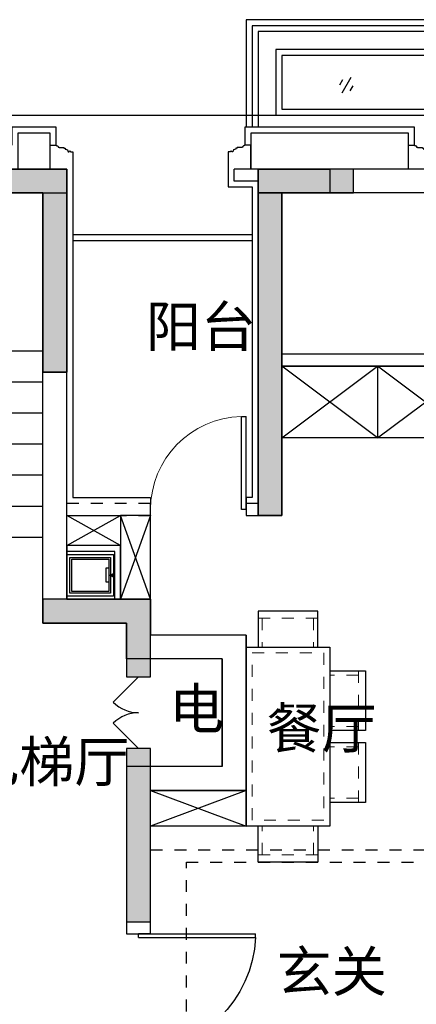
# Model space of a CAD drawing. Header units: millimetres. Extents: x 296296 to 297283, y 219875 to 220035.
# Tile 193 of 256: x 297079.05 to 297082.37, y 220011.14 to 220019.38. Entities that reach past the tile are written whole.
import ezdxf

# ---------------------------------------------------------------- set-up
doc = ezdxf.new("R2010")
doc.units = ezdxf.units.MM
for name, pattern in [('185洋房-中间套-1F南入（报建版）-旧规$0$DASH', [0.35, 0.25, -0.1]), ('185洋房-中间套-1F南入（报建版）-旧规$0$洋房户型$0$_DASH', [0.6, 0.4, -0.2]), ('185洋房-中间套-1F南入（报建版）-旧规$0$洋房户型$0$DASH', [0.35, 0.25, -0.1]), ('DASH', [0.35, 0.25, -0.1])]:
    doc.linetypes.add(name, pattern=pattern)
doc.styles.get("Standard").update_dxf_attribs({"font": 'arial.ttf'})

# ---------------------------------------------------------------- blocks, each defined once
blk = doc.blocks.new('洋房核心筒（1F南入）$0$洋房核心筒（1F南入）$0$$DorLib2D$00000116')
at = {"color": 253}
for p, q in [((-0.5, 0), (-0.146, 0.354)), ((0.5, 0), (0.146, 0.354))]:
    blk.add_line(p, q, dxfattribs=at)
for centre, start, end in [((-0.5, 0), 0, 45), ((0.5, 0), 135, 180)]:
    blk.add_arc(centre, 0.5, start, end, dxfattribs=at)
blk = doc.blocks.new('洋房核心筒（1F南入）')
at = {"color": 253}
for p, q in [((18800, 13400), (18250, 13400)), ((18800, 9800), (18800, 13400)), ((18600, 13200), (17270, 13200)), ((18600, 13200), (18250, 13200)), ((18600, 9600), (18600, 13200)), ((18600, 11880), (18600, 13200)), ((17360, 11880), (18600, 11880)), ((18600, 10320), (18600, 11880)), ((17360, 11620), (18600, 11620)), ((17360, 11360), (18600, 11360)), ((17360, 11100), (18600, 11100)), ((17360, 10840), (18600, 10840)), ((17360, 10580), (18600, 10580)), ((17360, 10320), (18600, 10320)), ((19500, 9800), (18800, 9800)), ((19500, 9800), (19500, 9500)), ((19300, 9600), (18600, 9600)), ((19300, 9600), (19300, 9400)), ((20300, 9500), (19500, 9500)), ((20300, 9500), (20300, 8200)), ((19300, 9400), (19300, 9150)), ((20100, 9300), (19500, 9300)), ((19500, 9150), (19500, 9300)), ((20100, 9300), (20100, 8400)), ((19300, 9150), (19500, 9150)), ((19500, 8550), (19300, 8550)), ((19300, 8550), (19300, 8300)), ((19500, 8400), (19500, 8550)), ((20100, 8400), (19500, 8400)), ((19300, 8300), (19300, 7000)), ((20300, 8200), (19500, 8200)), ((19500, 7000), (19500, 8200)), ((19300, 7000), (19500, 7000))]:
    blk.add_line(p, q, dxfattribs=at)
at = {"color": 253, "linetype": 'DASH'}
blk.add_line((19500, 7000), (19300, 7000), dxfattribs=at)
at = {"color": 253, "xscale": -600, "yscale": -600, "zscale": 200, "rotation": 269.9999999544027}
blk.add_blockref('洋房核心筒（1F南入）$0$洋房核心筒（1F南入）$0$$DorLib2D$00000116', (19400, 8850), dxfattribs=at)
blk = doc.blocks.new('qAEWTW4ygrewyhreyteutu')
blk.add_hatch(color=253).paths.add_polyline_path([(968574.9, 192758.4), (968574.9, 191258.4), (968774.9, 191258.4), (968774.9, 192958.4), (968174.9, 192958.4), (968174.9, 192758.4)], flags=0)
blk.add_hatch(color=253).paths.add_polyline_path([(970374.9, 192958.4), (970374.8, 190058.4), (970574.8, 190058.4), (970574.9, 192758.4), (971174.9, 192758.4), (971174.9, 192958.4)])
h = blk.add_hatch(color=253)
h.paths.add_polyline_path([(969474.9, 188108.4), (969274.9, 188108.4), (969274.9, 186658.4), (969474.9, 186658.4)])
h.paths.add_polyline_path([(969274.9, 188708.4), (969474.9, 188708.4), (969474.9, 189358.4), (968574.9, 189358.4), (968574.9, 189158.4), (969274.9, 189158.4)])
at = {"color": 253}
for points in [[(968574.9, 192758.4), (968574.9, 191258.4), (968774.9, 191258.4), (968774.9, 192958.4), (968174.9, 192958.4), (968174.9, 192758.4), (968574.9, 192758.4)], [(970374.9, 192958.4), (970374.8, 190058.4), (970574.8, 190058.4), (970574.9, 192758.4), (971174.9, 192758.4), (971174.9, 192958.4), (970374.9, 192958.4)], [(969474.9, 188708.4), (969474.9, 189358.4), (968574.9, 189358.4), (968574.9, 189158.4), (969274.9, 189158.4), (969274.9, 188708.4)], [(969474.9, 188108.4), (969274.9, 188108.4), (969274.9, 186658.4), (969474.9, 186658.4)]]:
    blk.add_lwpolyline(points, close=True, dxfattribs=at)
blk = doc.blocks.new('dzuerujfysiktuykluyikyuj')
h = blk.add_hatch()
h.set_pattern_fill('钢筋混凝土', color=253, scale=100)
h.set_pattern_definition([(45, (0, 0), (-176.776695, 176.776695), []), (50, (0, 0), (717.26018, -62.75213), [75, -825]), (355, (0, 0), (-138.75133, 752.19213), [60, -660]), (100.4514, (59.8, -5.2), (578.5094, 689.43954), [63.7402, -701.1421]), (46.1842, (0, 200), (1067.24105, -165.519), [112.5, -1237.5]), (96.6356, (88.9, 186.2), (934.6627, 974.1179), [95.6103, -1051.713]), (351.1842, (0, 200), (934.6619, 974.1186), [90, -990]), (21, (100, 150), (596.90705, -402.6189), [75, -825]), (326, (100, 150), (243.31533, 725.15005), [60, -660]), (71.4514, (149.74, 116.45), (840.22263, 322.5305), [63.7402, -701.1421]), (37.5, (0, 0), (12.159855, 332.893854), [0, -652, 0, -670, 0, -662.5]), (7.5, (0, 0), (263.06954, 394.41171), [0, -382, 0, -637, 0, -252.5]), (327.5, (-223, 0), (533.822436, -22.55487), [0, -250, 0, -780, 0, -1035]), (317.5, (-323, 0), (583.18617, 100.10498), [0, -325, 0, -518, 0, -735])])
h.paths.add_polyline_path([(1106524.9, 389058.4), (1106524.9, 387258.4), (1106274.9, 387258.4), (1106274.9, 389058.4)])
h.paths.add_polyline_path([(1120674.9, 389058.4), (1120674.9, 387258.4), (1120424.9, 387258.4), (1120424.9, 389058.4)])
h.paths.add_polyline_path([(1088474.9, 389058.4), (1088474.9, 387258.4), (1088224.9, 387258.4), (1088224.9, 389058.4)])
h.paths.add_polyline_path([(1138724.9, 389058.4), (1138724.9, 387258.4), (1138474.9, 387258.4), (1138474.9, 389058.4)])
h.paths.add_polyline_path([(1113574.9, 387858.4), (1113574.9, 384858.4), (1113374.9, 384858.4), (1113374.9, 387858.4)])
h.paths.add_polyline_path([(1143674.9, 392958.4), (1143674.9, 391158.4), (1143474.9, 391158.4), (1143474.9, 392758.4), (1143174.9, 392758.4), (1143174.9, 392958.4)])
h.paths.add_polyline_path([(1083474.9, 392758.4), (1083474.9, 391158.4), (1083274.9, 391158.4), (1083274.9, 392958.4), (1083774.9, 392958.4), (1083774.9, 392758.4)])
h.paths.add_polyline_path([(1127074.9, 392758.4), (1127074.9, 391258.4), (1126874.9, 391258.4), (1126874.9, 392958.4), (1127424.9, 392958.4), (1127424.9, 392758.4)])
h.paths.add_polyline_path([(1100074.9, 392958.4), (1100074.9, 391258.4), (1099874.9, 391258.4), (1099874.9, 392758.4), (1099524.9, 392758.4), (1099524.9, 392958.4)])
h.paths.add_polyline_path([(1132274.9, 392958.4), (1132274.9, 391258.4), (1132074.9, 391258.4), (1132074.9, 392758.4), (1131724.9, 392758.4), (1131724.9, 392958.4)])
h.paths.add_polyline_path([(1094874.9, 392758.4), (1094874.9, 391258.4), (1094674.9, 391258.4), (1094674.9, 392958.4), (1095224.9, 392958.4), (1095224.9, 392758.4)])
h.paths.add_polyline_path([(1113974.9, 380258.4), (1113974.9, 380058.4), (1113374.9, 380058.4), (1113374.9, 381858.4), (1113574.9, 381858.4), (1113574.9, 380258.4)])
h.paths.add_polyline_path([(1145774.9, 392358.4), (1145774.9, 390658.4), (1145574.9, 390658.4), (1145574.9, 392158.4), (1145124.9, 392158.4), (1145124.9, 392358.4)])
h.paths.add_polyline_path([(1081374.9, 392158.4), (1081374.9, 390658.4), (1081174.9, 390658.4), (1081174.9, 392358.4), (1081824.9, 392358.4), (1081824.9, 392158.4)])
h.paths.add_polyline_path([(1141974.9, 380058.4), (1141974.9, 379458.4), (1141174.9, 379458.4), (1141174.9, 379658.4), (1141774.9, 379658.4), (1141774.9, 380258.4), (1142724.9, 380258.4), (1142724.9, 380058.4)])
h.paths.add_polyline_path([(1109774.9, 380058.4), (1109774.9, 379458.4), (1108974.9, 379458.4), (1108974.9, 379658.4), (1109574.9, 379658.4), (1109574.9, 380258.4), (1110524.9, 380258.4), (1110524.9, 380058.4)])
h.paths.add_polyline_path([(1117974.9, 379658.4), (1117974.9, 379458.4), (1117174.9, 379458.4), (1117174.9, 380058.4), (1116424.9, 380058.4), (1116424.9, 380258.4), (1117374.9, 380258.4), (1117374.9, 379658.4)])
h.paths.add_polyline_path([(1085774.9, 379658.4), (1085774.9, 379458.4), (1084974.9, 379458.4), (1084974.9, 380058.4), (1084224.9, 380058.4), (1084224.9, 380258.4), (1085174.9, 380258.4), (1085174.9, 379658.4)])
h.paths.add_polyline_path([(1115674.9, 392758.4), (1115674.9, 391158.4), (1115474.9, 391158.4), (1115474.9, 392158.4), (1115174.9, 392158.4), (1115174.9, 392358.4), (1115474.9, 392358.4), (1115474.9, 392958.4), (1115974.9, 392958.4), (1115974.9, 392758.4)])
h.paths.add_polyline_path([(1111474.9, 392158.4), (1111474.9, 391158.4), (1111274.9, 391158.4), (1111274.9, 392758.4), (1110974.9, 392758.4), (1110974.9, 392958.4), (1111474.9, 392958.4), (1111474.9, 392358.4), (1111774.9, 392358.4), (1111774.9, 392158.4)])
h.paths.add_polyline_path([(1130799.9, 387258.4), (1130799.9, 386658.4), (1128349.9, 386658.4), (1128349.9, 387258.4), (1128549.9, 387258.4), (1128549.9, 386858.4), (1130599.9, 386858.4), (1130599.9, 387258.4)])
h.paths.add_polyline_path([(1098599.9, 387258.4), (1098599.9, 386658.4), (1096149.9, 386658.4), (1096149.9, 387258.4), (1096349.9, 387258.4), (1096349.9, 386858.4), (1098399.9, 386858.4), (1098399.9, 387258.4)])
h.paths.add_polyline_path([(1128549.9, 389158.4), (1128549.9, 388743.4), (1128349.9, 388743.4), (1128349.9, 389358.4), (1130799.9, 389358.4), (1130799.9, 388743.4), (1130599.9, 388743.4), (1130599.9, 389158.4)])
h.paths.add_polyline_path([(1098599.9, 389358.4), (1098599.9, 388743.4), (1098399.9, 388743.4), (1098399.9, 389158.4), (1096349.9, 389158.4), (1096349.9, 388743.4), (1096149.9, 388743.4), (1096149.9, 389358.4)])
h.paths.add_polyline_path([(1125274.8, 392958.4), (1125274.8, 390058.4), (1125074.8, 390058.4), (1125074.8, 392758.4), (1124674.9, 392758.4), (1124674.9, 392958.4)])
h.paths.add_polyline_path([(1101874.9, 392758.4), (1101874.9, 390058.4), (1101674.9, 390058.4), (1101674.9, 392958.4), (1102274.9, 392958.4), (1102274.9, 392758.4)])
h.paths.add_polyline_path([(1093074.9, 392958.4), (1093074.9, 390058.4), (1092874.9, 390058.4), (1092874.9, 392758.4), (1092474.9, 392758.4), (1092474.9, 392958.4)])
h.paths.add_polyline_path([(1134074.9, 392758.4), (1134074.9, 390058.4), (1133874.9, 390058.4), (1133874.9, 392958.4), (1134474.9, 392958.4), (1134474.9, 392758.4)])
h.paths.add_polyline_path([(1145774.9, 383408.4), (1145774.9, 380058.4), (1145174.9, 380058.4), (1145174.9, 380258.4), (1145574.9, 380258.4), (1145574.9, 383408.4)])
h.paths.add_polyline_path([(1081774.9, 380258.4), (1081774.9, 380058.4), (1081174.9, 380058.4), (1081174.9, 383408.4), (1081374.9, 383408.4), (1081374.9, 380258.4)])
h.paths.add_polyline_path([(1100774.9, 386658.4), (1100774.9, 388108.4), (1100574.9, 388108.4), (1100574.9, 386658.4)])
h.paths.add_polyline_path([(1100774.9, 388708.4), (1100774.9, 389358.4), (1099874.9, 389358.4), (1099874.9, 389158.4), (1100574.9, 389158.4), (1100574.9, 388708.4)])
h.paths.add_polyline_path([(1126374.9, 386658.4), (1126374.9, 388108.4), (1126174.9, 388108.4), (1126174.9, 386658.4)])
h.paths.add_polyline_path([(1126374.9, 388708.4), (1126374.9, 389158.4), (1127074.9, 389158.4), (1127074.9, 389358.4), (1126174.9, 389358.4), (1126174.9, 388708.4)])
h.paths.add_polyline_path([(1094174.9, 389158.4), (1094174.9, 386658.4), (1093974.9, 386658.4), (1093974.9, 389358.4), (1094874.9, 389358.4), (1094874.9, 389158.4)])
h.paths.add_polyline_path([(1132974.9, 389358.4), (1132974.9, 386658.4), (1132774.9, 386658.4), (1132774.9, 389158.4), (1132074.9, 389158.4), (1132074.9, 389358.4)])
h.paths.add_polyline_path([(1088474.9, 392958.4), (1088474.9, 392158.4), (1088074.9, 392158.4), (1088074.9, 392958.4)])
h.paths.add_polyline_path([(1106674.9, 392958.4), (1106674.9, 392158.4), (1106274.9, 392158.4), (1106274.9, 392958.4)])
h.paths.add_polyline_path([(1094174.9, 379658.4), (1094174.9, 379258.4), (1093474.9, 379258.4), (1093474.9, 379658.4)])
h.paths.add_polyline_path([(1101274.9, 379658.4), (1101274.9, 379258.4), (1100574.9, 379258.4), (1100574.9, 379658.4)])
h.paths.add_polyline_path([(1126374.9, 379658.4), (1126374.9, 379258.4), (1125674.9, 379258.4), (1125674.9, 379658.4)])
h.paths.add_polyline_path([(1133474.9, 379658.4), (1133474.9, 379258.4), (1132774.9, 379258.4), (1132774.9, 379658.4)])
h.paths.add_polyline_path([(1138874.9, 392958.4), (1138874.9, 392158.4), (1138474.9, 392158.4), (1138474.9, 392958.4)])
h.paths.add_polyline_path([(1120674.9, 392958.4), (1120674.9, 392158.4), (1120274.9, 392158.4), (1120274.9, 392958.4)])
at = {"color": 253}
for points in [[(1100074.9, 392958.4), (1100074.9, 391258.4), (1099874.9, 391258.4), (1099874.9, 392758.4), (1099524.9, 392758.4), (1099524.9, 392958.4), (1100074.9, 392958.4)], [(1101874.9, 392758.4), (1101874.9, 390058.4), (1101674.9, 390058.4), (1101674.9, 392958.4), (1102274.9, 392958.4), (1102274.9, 392758.4), (1101874.9, 392758.4)], [(1100774.9, 388708.4), (1100774.9, 389358.4), (1099874.9, 389358.4), (1099874.9, 389158.4), (1100574.9, 389158.4), (1100574.9, 388708.4), (1100774.9, 388708.4)], [(1100774.9, 386658.4), (1100774.9, 388108.4), (1100574.9, 388108.4), (1100574.9, 386658.4), (1100774.9, 386658.4)]]:
    blk.add_lwpolyline(points, close=True, dxfattribs=at)
blk = doc.blocks.new('eqrujhe5tjyrk6ryakyrkjyrautu')
at = {"color": 253}
for s, height, p in [('阳台', 337.59, (826637, 433472.5)), ('电', 337.6, (826830, 430273.5)), ('餐厅', 337.59, (827645.2, 430110.5)), ('电梯厅', 337.59, (825116, 429830)), ('玄关', 337.59, (827731, 428074))]:
    blk.add_text(s, height=height, dxfattribs=at).set_placement(p)
blk = doc.blocks.new('*U990')
at = {"color": 253}
blk.add_lwpolyline([(0, 160), (0, -40), (50, -40), (50, -37), (57, -37), (57, -34), (60, -34, 0.414214), (67, -27), (67, -24), (74, -24), (74, -21), (115, -21), (115, -16), (125, -16), (125, -6), (130, -6, 0.403991), (150, 15), (160, 15), (160, 12.5, 1), (170, 12.5), (170, 15), (190, 15), (190, 160)], format="xyb", dxfattribs=at)
blk = doc.blocks.new('185洋房外包（1F南入）-中间（西）-（报建版）')
at = {"color": 253, "linetype": 'Continuous'}
for p, q in [((20400, 13400), (20200, 13400)), ((20200, 13300), (20200, 13400)), ((21800, 13400), (20400, 13400)), ((20400, 13300), (20200, 13300)), ((20400, 13200), (20400, 13300)), ((21800, 13200), (20400, 13200))]:
    blk.add_line(p, q, dxfattribs=at)
at = {"color": 253}
for points in [[(16100, 13850), (32200, 13850)], [(18710, 13600), (18710, 13750), (18340, 13750), (18340, 13600)], [(18660, 13400), (18660, 13700), (18390, 13700), (18390, 13400)], [(21710, 13600), (21710, 13750), (20290, 13750), (20290, 13600)], [(21660, 13400), (21660, 13700), (20340, 13700), (20340, 13400)]]:
    blk.add_lwpolyline(points, dxfattribs=at)
at = {"color": 253, "xscale": -1, "rotation": 180}
for p in [(18660, 13560), (21660, 13560)]:
    blk.add_blockref('*U990', p, dxfattribs=at)
at = {"color": 253, "rotation": 180}
blk.add_blockref('*U990', (20340, 13560), dxfattribs=at)
blk = doc.blocks.new('dsrhuaetrdyheatytreytre1')
at = {"color": 253}
for points in [[(984074.9, 435308.4), (984074.9, 436208.4), (994074.9, 436208.4), (994074.9, 435308.4)], [(984124.9, 435308.4), (984124.9, 436158.4), (994024.9, 436158.4), (994024.9, 435308.4)], [(984174.9, 435308.4), (984174.9, 436108.4), (993974.9, 436108.4), (993974.9, 435308.4)], [(989834.9, 435458.4), (984374.9, 435458.4), (984374.9, 435908.4), (993774.9, 435908.4), (993774.9, 435458.4), (992514.9, 435458.4), (992514.9, 435258.4), (989834.9, 435258.4), (989834.9, 435458.4)], [(993199.9, 435723.4), (993274.9, 435593.5)], [(993268.2, 435705.1), (993293.2, 435661.8)], [(993181.6, 435655.1), (993206.6, 435611.8)]]:
    blk.add_lwpolyline(points, dxfattribs=at)
blk.add_lwpolyline([(989784.9, 435408.4), (984324.9, 435408.4), (984324.9, 435958.4), (993824.9, 435958.4), (993824.9, 435408.4), (992564.9, 435408.4), (992564.9, 435208.4), (989784.9, 435208.4)], close=True, dxfattribs=at)
blk = doc.blocks.new('185洋房-中间套-1F南入（报建版）-旧规$0$jj-yd')
at = {"color": 253}
blk.add_lwpolyline([(175, 0), (175, 390), (-175, 390), (-175, 0)], close=True, dxfattribs=at)
at = {"color": 253, "ltscale": 0.1}
for points in [[(150, 25), (150, 365), (-150, 365), (-150, 25)], [(150, 25), (150, 365), (-150, 365), (-150, 25)], [(135, 40), (135, 350), (-135, 350), (-135, 40)], [(135, 40), (135, 350), (-135, 350), (-135, 40)]]:
    blk.add_lwpolyline(points, close=True, dxfattribs=at)
blk.add_lwpolyline([(57.5, 40.3), (57.5, 60.3), (-62.5, 60.3), (-62.5, 40.3)], dxfattribs=at)
at = {"color": 253, "ltscale": 0.1, "extrusion": (-5.67911e-34, -3.47745e-50, -1)}
blk.add_lwpolyline([(0, 40, 0, 50, 0), (0, -10, 0, 0, 0)], format="xyseb", dxfattribs=at)
blk = doc.blocks.new('*U1328')
at = {"color": 253, "linetype": '185洋房-中间套-1F南入（报建版）-旧规$0$洋房户型$0$DASH', "lineweight": 13, "ltscale": 0.2}
for p, q in [((200, 240), (699.9, 240)), ((234.9, 240), (234.9, 0)), ((665, 240), (665, 0)), ((800, 240), (1299.9, 240)), ((834.9, 240), (834.9, 0)), ((1265, 240), (1265, 0)), ((-240, -600), (-240, -100.1)), ((-240, -135), (0, -135)), ((1740, -135), (1500, -135)), ((1740, -600), (1740, -100.1)), ((-240, -565.1), (0, -565.1)), ((1740, -565.1), (1500, -565.1))]:
    blk.add_line(p, q, dxfattribs=at)
at = {"color": 253, "ltscale": 300}
for points in [[(700, 0), (700, 300), (200, 300), (200, 0)], [(1300, 0), (1300, 300), (800, 300), (800, 0)], [(0, -100), (-300, -100), (-300, -600), (0, -600)], [(1500, -100), (1800, -100), (1800, -600), (1500, -600)]]:
    blk.add_lwpolyline(points, dxfattribs=at)
blk.add_lwpolyline([(0, -700), (1500, -700), (1500, 0), (0, 0)], close=True, dxfattribs=at)
at = {"color": 253, "linetype": '185洋房-中间套-1F南入（报建版）-旧规$0$洋房户型$0$DASH', "lineweight": 13, "ltscale": 0.3}
blk.add_lwpolyline([(50, -650), (1450, -650), (1450, -50), (50, -50)], close=True, dxfattribs=at)
blk = doc.blocks.new('*U1330')
at = {"color": 253}
for p, q in [((800, 150), (-800, 150)), ((-800, 150), (-800, -450)), ((-800, -450), (0, 150)), ((0, -450), (-800, 150)), ((0, 150), (0, -450)), ((0, 150), (0, -450)), ((0, -450), (800, 150)), ((800, -450), (0, 150)), ((800, -450), (800, 150)), ((-800, -450), (800, -450))]:
    blk.add_line(p, q, dxfattribs=at)
blk = doc.blocks.new('*U1334')
at = {"color": 253}
for p, q in [((400, 150), (-400, 150)), ((-400, 150), (-400, -150)), ((-400, 150), (400, -150)), ((400, 150), (-400, -150)), ((400, -150), (400, 150)), ((-400, -150), (400, -150))]:
    blk.add_line(p, q, dxfattribs=at)
blk = doc.blocks.new('185洋房-中间套-1F南入（报建版）-旧规$0$洋房户型$0$$DorLib2D$00000225')
at = {"color": 253}
for p, q in [((0.475, -0.0014), (0.475, 0.7521)), ((0.475, 0.7521), (0.5, 0.7521)), ((0.5, -0.0014), (0.5, 0.7521)), ((-0.5, 0), (-0.5, 0.252)), ((-0.475, 0.252), (-0.5, 0.252)), ((-0.475, 0), (-0.475, 0.252)), ((-0.475, 0), (-0.5, 0)), ((0.475, -0.0014), (0.5, -0.0014))]:
    blk.add_line(p, q, dxfattribs=at)
for centre, radius, start, end in [((0.5046, -0.0019), 0.7546, 92.24927, 179.72377), ((-0.5008, 0.0026), 0.2508, 359.78987, 84.09744)]:
    blk.add_arc(centre, radius, start, end, dxfattribs=at)
blk = doc.blocks.new('185洋房-中间套-1F南入（报建版）-旧规$0$洋房户型$0$$DorLib2D$00000001')
at = {"color": 253}
for p, q in [((0.45, 0.975), (0.5, 0.975)), ((0.45, 0), (0.45, 0.975)), ((0.5, 0), (0.5, 0.975)), ((0.5, 0), (0.45, 0))]:
    blk.add_line(p, q, dxfattribs=at)
at = {"color": 253, "lineweight": 13}
blk.add_arc((0.475, 0), 0.975, 91.4693, 180, dxfattribs=at)
blk = doc.blocks.new('185洋房-中间套-1F南入（报建版）-旧规')
at = {"color": 253, "linetype": 'Continuous'}
for p, q in [((18600, 10500), (18600, 13200)), ((18600, 13200), (18800, 13200)), ((18800, 10600), (18800, 13200)), ((20400, 11850), (20400, 13200)), ((20400, 13200), (20600, 13200)), ((20600, 11850), (20600, 13200)), ((20400, 10600), (20400, 11850)), ((22300, 11850), (20600, 11850)), ((22200, 11750), (20600, 11750)), ((20600, 10500), (20600, 11750)), ((18600, 9600), (18600, 10500)), ((18800, 9800), (18800, 10500)), ((19500, 9800), (18800, 9800)), ((19500, 9500), (19500, 9800)), ((19300, 9600), (18600, 9600)), ((19300, 9300), (19300, 9600)), ((20300, 9500), (19500, 9500)), ((20300, 8200), (20300, 9500)), ((20100, 9300), (19300, 9300)), ((20100, 8400), (20100, 9300)), ((19300, 8400), (19300, 7000)), ((20100, 8400), (19300, 8400)), ((19500, 7000), (19500, 8200)), ((20300, 8200), (19500, 8200)), ((19300, 7000), (19500, 7000))]:
    blk.add_line(p, q, dxfattribs=at)
at = {"color": 253, "linetype": '185洋房-中间套-1F南入（报建版）-旧规$0$DASH'}
for p, q in [((19500, 10600), (18800, 10600)), ((19500, 10500), (19500, 10600)), ((20400, 10600), (20300, 10600)), ((20300, 10600), (20300, 10500)), ((18800, 10500), (19500, 10500)), ((20300, 10500), (20600, 10500))]:
    blk.add_line(p, q, dxfattribs=at)
at = {"color": 253}
for points in [[(18850, 13400), (18850, 10650), (19500, 10650), (19500, 10600)], [(20150, 13400), (20150, 13250), (20350, 13250), (20350, 10650), (20300, 10650), (20300, 10600)], [(20350, 12850), (18850, 12850)], [(20350, 12800), (18850, 12800)], [(19250, 10250), (18800, 10500)], [(18800, 10250), (19250, 10500)], [(19500, 9800), (19250, 10500)], [(19500, 10500), (19250, 9800)]]:
    blk.add_lwpolyline(points, dxfattribs=at)
for points in [[(18800, 10500), (19250, 10500), (19250, 10250), (18800, 10250)], [(19250, 9800), (19500, 9800), (19500, 10500), (19250, 10500)], [(18800, 9800), (19250, 9800), (19250, 10250), (18800, 10250)], [(18800, 9800), (19200, 9800), (19200, 10200), (18800, 10200)]]:
    blk.add_lwpolyline(points, close=True, dxfattribs=at)
at = {"color": 253, "linetype": '185洋房-中间套-1F南入（报建版）-旧规$0$洋房户型$0$_DASH', "ltscale": 0.5}
blk.add_lwpolyline([(22200, 7700), (19500, 7700)], dxfattribs=at)
blk.add_lwpolyline([(19800, 7600), (24900, 7600), (24900, 2550), (19800, 2550)], close=True, dxfattribs=at)
at = {"color": 253, "xscale": -1}
for name, p in [('*U1330', (21400, 11600)), ('*U1334', (19900, 8050))]:
    blk.add_blockref(name, p, dxfattribs=at)
at = {"color": 253}
for name, p, xscale, yscale, zscale, rotation in [('185洋房-中间套-1F南入（报建版）-旧规$0$洋房户型$0$$DorLib2D$00000001', (19900, 10550), -800, -800, 100, 179.9999999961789), ('185洋房-中间套-1F南入（报建版）-旧规$0$洋房户型$0$$DorLib2D$00000225', (19400, 6350), 1300, -1300, 200, 90)]:
    blk.add_blockref(name, p, dxfattribs=dict(at, xscale=xscale, yscale=yscale, zscale=zscale, rotation=rotation))
at = {"color": 253, "extrusion": (0, 0, -1), "zscale": -1}
for name, p, rotation in [('185洋房-中间套-1F南入（报建版）-旧规$0$jj-yd', (-19190, 10000), 270), ('*U1328', (-21000, 7900), 90.00000000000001)]:
    blk.add_blockref(name, p, dxfattribs=dict(at, rotation=rotation))

msp = doc.modelspace()

# ---------------------------------------------------------------- block references
at = {"yscale": 0.001, "zscale": 0.001}
for name, p, xscale in [('dsrhuaetrdyheatytreytre1', (298075.0182, 219583.1752), -0.001), ('洋房核心筒（1F南入）', (297060.6433, 220004.7336), 0.001), ('185洋房外包（1F南入）-中间（西）-（报建版）', (297060.6433, 220004.7336), 0.001), ('qAEWTW4ygrewyhreyteutu', (296110.6684, 219825.1752), 0.001), ('dzuerujfysiktuykluyikyuj', (295979.3684, 219625.1752), 0.001), ('eqrujhe5tjyrk6ryakyrkjyrautu', (296253.4684, 219583.1752), 0.001)]:
    msp.add_blockref(name, p, dxfattribs=dict(at, xscale=xscale))

# ---------------------------------------------------------------- next in the draw order: block references
at = {"xscale": 0.001, "yscale": 0.001, "zscale": 0.001}
msp.add_blockref('185洋房-中间套-1F南入（报建版）-旧规', (297060.6433, 220004.7336), dxfattribs=at)

doc.saveas('drawing.dxf')
